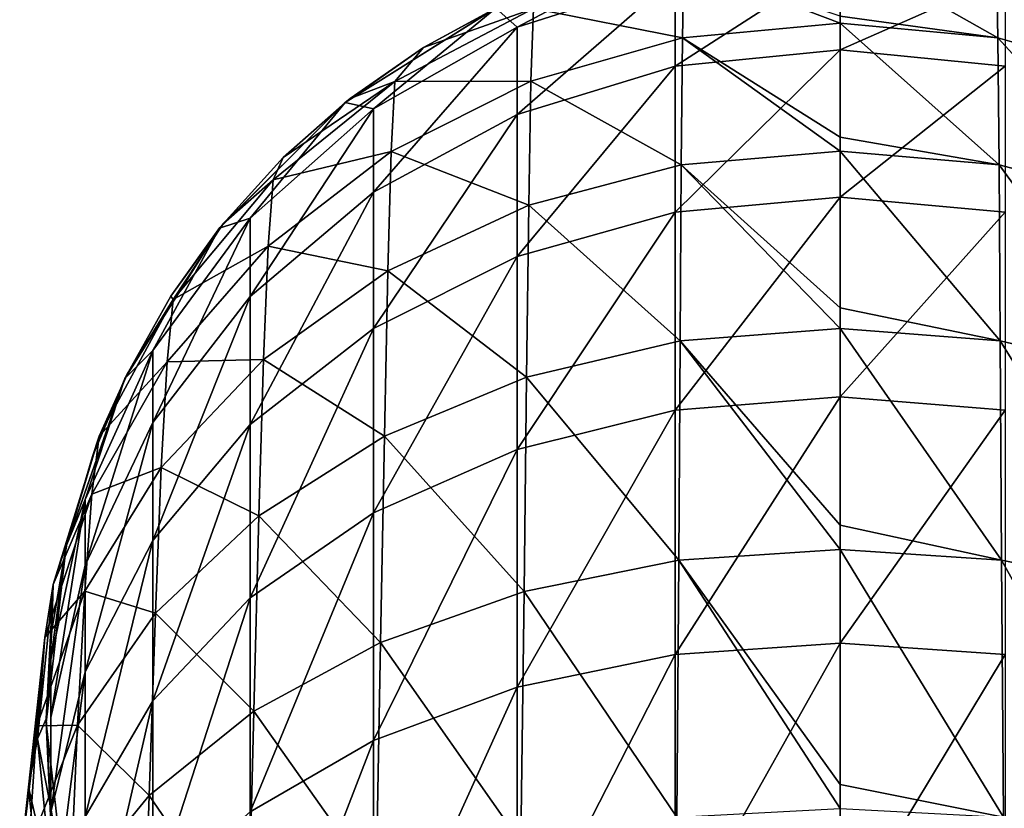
# Model space of a CAD drawing. Header units: millimetres. Extents: x -24 to 24, y -375 to 177.
# Tile 9 of 14: x -17 to 3, y 133 to 150. Entities that reach past the tile are written whole.
import ezdxf

# ---------------------------------------------------------------- set-up
doc = ezdxf.new("R2010")
doc.units = ezdxf.units.MM
doc.header["$LTSCALE"] = 101.851852
for name, color, linetype in [('21', 7, 'CONTINUOUS'), ('27', 7, 'CONTINUOUS'), ('28', 7, 'CONTINUOUS'), ('30', 7, 'CONTINUOUS'), ('37', 7, 'CONTINUOUS'), ('38', 7, 'CONTINUOUS'), ('39', 7, 'CONTINUOUS'), ('6', 7, 'CONTINUOUS'), ('8', 7, 'CONTINUOUS'), ('9', 7, 'CONTINUOUS')]:
    doc.layers.add(name, color=color, linetype=linetype)

msp = doc.modelspace()

# ---------------------------------------------------------------- linework, layer by layer
at = {"layer": '21', "color": 7, "linetype": 'CONTINUOUS', "true_color": 0xe0f2ff}
for points in [[(-10.288, 147.9, 65.85), (-7.159, 149.866, 65.85), (-10.288, 147.9, 47.75), (-10.288, 147.9, 65.85)], [(-10.288, 147.9, 47.75), (-7.159, 149.866, 65.85), (-7.159, 149.866, 47.75), (-10.288, 147.9, 47.75)], [(-12.9, 145.288, 65.85), (-10.288, 147.9, 65.85), (-12.9, 145.288, 47.75), (-12.9, 145.288, 65.85)], [(-12.9, 145.288, 47.75), (-10.288, 147.9, 65.85), (-10.288, 147.9, 47.75), (-12.9, 145.288, 47.75)], [(-14.866, 142.159, 65.85), (-12.9, 145.288, 65.85), (-14.866, 142.159, 47.75), (-14.866, 142.159, 65.85)], [(-14.866, 142.159, 47.75), (-12.9, 145.288, 65.85), (-12.9, 145.288, 47.75), (-14.866, 142.159, 47.75)], [(-16.086, 138.672, 65.85), (-14.866, 142.159, 65.85), (-16.086, 138.672, 47.75), (-16.086, 138.672, 65.85)], [(-16.086, 138.672, 47.75), (-14.866, 142.159, 65.85), (-14.866, 142.159, 47.75), (-16.086, 138.672, 47.75)], [(-16.5, 135, 65.85), (-16.086, 138.672, 65.85), (-16.5, 135, 47.75), (-16.5, 135, 65.85)], [(-16.5, 135, 47.75), (-16.086, 138.672, 65.85), (-16.086, 138.672, 47.75), (-16.5, 135, 47.75)], [(-16.086, 131.328, 65.85), (-16.5, 135, 65.85), (-16.086, 131.328, 47.75), (-16.086, 131.328, 65.85)], [(-16.086, 131.328, 47.75), (-16.5, 135, 65.85), (-16.5, 135, 47.75), (-16.086, 131.328, 47.75)]]:
    msp.add_3dface(points, dxfattribs=at)
at = {"layer": '27', "color": 7, "linetype": 'CONTINUOUS', "true_color": 0xe0f2ff}
for points in [[(-16.5, 135, 66.8), (-16.086, 131.328, 66.8), (-16.5, 135, 84.9), (-16.5, 135, 66.8)], [(-16.5, 135, 84.9), (-16.086, 131.328, 66.8), (-16.086, 131.328, 84.9), (-16.5, 135, 84.9)]]:
    msp.add_3dface(points, dxfattribs=at)
at = {"layer": '28', "color": 7, "linetype": 'CONTINUOUS', "true_color": 0xe0f2ff}
for points in [[(-7.159, 149.866, 66.8), (-10.288, 147.9, 66.8), (-7.159, 149.866, 84.9), (-7.159, 149.866, 66.8)], [(-7.159, 149.866, 84.9), (-10.288, 147.9, 66.8), (-10.288, 147.9, 84.9), (-7.159, 149.866, 84.9)], [(-10.288, 147.9, 66.8), (-12.9, 145.288, 66.8), (-10.288, 147.9, 84.9), (-10.288, 147.9, 66.8)], [(-10.288, 147.9, 84.9), (-12.9, 145.288, 66.8), (-12.9, 145.288, 84.9), (-10.288, 147.9, 84.9)], [(-12.9, 145.288, 66.8), (-14.866, 142.159, 66.8), (-12.9, 145.288, 84.9), (-12.9, 145.288, 66.8)], [(-12.9, 145.288, 84.9), (-14.866, 142.159, 66.8), (-14.866, 142.159, 84.9), (-12.9, 145.288, 84.9)], [(-14.866, 142.159, 66.8), (-16.086, 138.672, 66.8), (-14.866, 142.159, 84.9), (-14.866, 142.159, 66.8)], [(-14.866, 142.159, 84.9), (-16.086, 138.672, 66.8), (-16.086, 138.672, 84.9), (-14.866, 142.159, 84.9)], [(-16.5, 135, 66.8), (-16.5, 135, 84.9), (-16.086, 138.672, 84.9), (-16.5, 135, 66.8)], [(-16.086, 138.672, 66.8), (-16.5, 135, 66.8), (-16.086, 138.672, 84.9), (-16.086, 138.672, 66.8)]]:
    msp.add_3dface(points, dxfattribs=at)
at = {"layer": '30', "color": 7, "linetype": 'CONTINUOUS', "true_color": 0xe0f2ff}
for points in [[(-10.288, 147.9, 103.95), (-7.159, 149.866, 103.95), (-10.288, 147.9, 85.85), (-10.288, 147.9, 103.95)], [(-10.288, 147.9, 85.85), (-7.159, 149.866, 103.95), (-7.159, 149.866, 85.85), (-10.288, 147.9, 85.85)], [(-12.9, 145.288, 103.95), (-10.288, 147.9, 103.95), (-12.9, 145.288, 85.85), (-12.9, 145.288, 103.95)], [(-12.9, 145.288, 85.85), (-10.288, 147.9, 103.95), (-10.288, 147.9, 85.85), (-12.9, 145.288, 85.85)], [(-14.866, 142.159, 103.95), (-12.9, 145.288, 103.95), (-14.866, 142.159, 85.85), (-14.866, 142.159, 103.95)], [(-14.866, 142.159, 85.85), (-12.9, 145.288, 103.95), (-12.9, 145.288, 85.85), (-14.866, 142.159, 85.85)], [(-16.086, 138.672, 103.95), (-14.866, 142.159, 103.95), (-16.086, 138.672, 85.85), (-16.086, 138.672, 103.95)], [(-16.086, 138.672, 85.85), (-14.866, 142.159, 103.95), (-14.866, 142.159, 85.85), (-16.086, 138.672, 85.85)], [(-16.5, 135, 103.95), (-16.086, 138.672, 103.95), (-16.5, 135, 85.85), (-16.5, 135, 103.95)], [(-16.5, 135, 85.85), (-16.086, 138.672, 103.95), (-16.086, 138.672, 85.85), (-16.5, 135, 85.85)], [(-16.086, 131.328, 103.95), (-16.5, 135, 103.95), (-16.086, 131.328, 85.85), (-16.086, 131.328, 103.95)], [(-16.086, 131.328, 85.85), (-16.5, 135, 103.95), (-16.5, 135, 85.85), (-16.086, 131.328, 85.85)]]:
    msp.add_3dface(points, dxfattribs=at)
at = {"layer": '37', "color": 7, "linetype": 'CONTINUOUS', "true_color": 0xe0f2ff}
for points in [[(-3.251, 150.788, 117.736), (-6.376, 149.853, 117.581), (-3.278, 149.244, 124.396), (-3.251, 150.788, 117.736)], [(0, 149.549, 124.498), (-3.251, 150.788, 117.736), (-3.278, 149.244, 124.396), (0, 149.549, 124.498)], [(0, 149.699, 124.022), (-3.251, 150.788, 117.736), (0, 149.549, 124.498), (0, 149.699, 124.022)], [(-6.376, 149.853, 117.581), (-8.658, 149.046, 110.995), (-9.258, 148.336, 117.33), (-6.376, 149.853, 117.581)], [(-6.376, 149.853, 117.581), (-9.258, 148.336, 117.33), (-6.428, 148.344, 124.088), (-6.376, 149.853, 117.581)], [(-7.023, 149.931, 110.995), (-8.658, 149.046, 110.995), (-6.376, 149.853, 117.581), (-7.023, 149.931, 110.995)], [(-3.278, 149.244, 124.396), (-6.376, 149.853, 117.581), (-6.428, 148.344, 124.088), (-3.278, 149.244, 124.396)], [(0, 149.549, 124.498), (-3.278, 149.244, 124.396), (0, 147.18, 130.3), (0, 149.549, 124.498)], [(-3.278, 149.244, 124.396), (-6.428, 148.344, 124.088), (-3.302, 146.602, 130.726), (-3.278, 149.244, 124.396)], [(0, 146.887, 130.877), (-3.278, 149.244, 124.396), (-3.302, 146.602, 130.726), (0, 146.887, 130.877)], [(0, 147.18, 130.3), (-3.278, 149.244, 124.396), (0, 146.887, 130.877), (0, 147.18, 130.3)], [(-8.658, 149.046, 110.995), (-10.182, 147.984, 110.995), (-9.258, 148.336, 117.33), (-8.658, 149.046, 110.995)], [(-9.258, 148.336, 117.33), (-11.577, 146.757, 110.995), (-11.785, 146.293, 116.992), (-9.258, 148.336, 117.33)], [(-9.258, 148.336, 117.33), (-11.785, 146.293, 116.992), (-9.335, 146.881, 123.587), (-9.258, 148.336, 117.33)], [(-10.182, 147.984, 110.995), (-11.577, 146.757, 110.995), (-9.258, 148.336, 117.33), (-10.182, 147.984, 110.995)], [(-6.428, 148.344, 124.088), (-9.258, 148.336, 117.33), (-9.335, 146.881, 123.587), (-6.428, 148.344, 124.088)], [(-6.428, 148.344, 124.088), (-9.335, 146.881, 123.587), (-6.473, 145.763, 130.272), (-6.428, 148.344, 124.088)], [(-3.302, 146.602, 130.726), (-6.428, 148.344, 124.088), (-6.473, 145.763, 130.272), (-3.302, 146.602, 130.726)], [(-11.577, 146.757, 110.995), (-12.826, 145.38, 110.995), (-11.785, 146.293, 116.992), (-11.577, 146.757, 110.995)], [(-9.335, 146.881, 123.587), (-11.785, 146.293, 116.992), (-11.888, 144.91, 122.913), (-9.335, 146.881, 123.587)], [(-9.335, 146.881, 123.587), (-11.888, 144.91, 122.913), (-9.404, 144.398, 129.533), (-9.335, 146.881, 123.587)], [(-6.473, 145.763, 130.272), (-9.335, 146.881, 123.587), (-9.404, 144.398, 129.533), (-6.473, 145.763, 130.272)], [(0, 146.887, 130.877), (-3.302, 146.602, 130.726), (0, 143.629, 136.167), (0, 146.887, 130.877)], [(-3.302, 146.602, 130.726), (-6.473, 145.763, 130.272), (-3.328, 142.946, 136.55), (-3.302, 146.602, 130.726)], [(0, 143.203, 136.745), (-3.302, 146.602, 130.726), (-3.328, 142.946, 136.55), (0, 143.203, 136.745)], [(0, 143.629, 136.167), (-3.302, 146.602, 130.726), (0, 143.203, 136.745), (0, 143.629, 136.167)], [(-11.785, 146.293, 116.992), (-12.826, 145.38, 110.995), (-13.861, 143.803, 116.58), (-11.785, 146.293, 116.992)], [(-11.785, 146.293, 116.992), (-13.861, 143.803, 116.58), (-11.888, 144.91, 122.913), (-11.785, 146.293, 116.992)], [(-6.473, 145.763, 130.272), (-9.404, 144.398, 129.533), (-6.519, 142.191, 135.962), (-6.473, 145.763, 130.272)], [(-3.328, 142.946, 136.55), (-6.473, 145.763, 130.272), (-6.519, 142.191, 135.962), (-3.328, 142.946, 136.55)], [(-12.826, 145.38, 110.995), (-13.912, 143.872, 110.995), (-13.861, 143.803, 116.58), (-12.826, 145.38, 110.995)], [(-11.888, 144.91, 122.913), (-13.861, 143.803, 116.58), (-13.989, 142.506, 122.09), (-11.888, 144.91, 122.913)], [(-11.888, 144.91, 122.913), (-13.989, 142.506, 122.09), (-11.984, 142.558, 128.538), (-11.888, 144.91, 122.913)], [(-9.404, 144.398, 129.533), (-11.888, 144.91, 122.913), (-11.984, 142.558, 128.538), (-9.404, 144.398, 129.533)], [(-9.404, 144.398, 129.533), (-11.984, 142.558, 128.538), (-9.474, 140.963, 135.004), (-9.404, 144.398, 129.533)], [(-6.519, 142.191, 135.962), (-9.404, 144.398, 129.533), (-9.474, 140.963, 135.004), (-6.519, 142.191, 135.962)], [(-13.912, 143.872, 110.995), (-14.821, 142.252, 110.995), (-13.861, 143.803, 116.58), (-13.912, 143.872, 110.995)], [(-13.861, 143.803, 116.58), (-14.821, 142.252, 110.995), (-15.405, 140.961, 116.11), (-13.861, 143.803, 116.58)], [(-13.861, 143.803, 116.58), (-15.405, 140.961, 116.11), (-13.989, 142.506, 122.09), (-13.861, 143.803, 116.58)], [(0, 143.203, 136.745), (-3.328, 142.946, 136.55), (0, 139.109, 141.46), (0, 143.203, 136.745)], [(-3.328, 142.946, 136.55), (-6.519, 142.191, 135.962), (-3.356, 138.382, 141.717), (-3.328, 142.946, 136.55)], [(0, 138.604, 141.954), (-3.328, 142.946, 136.55), (-3.356, 138.382, 141.717), (0, 138.604, 141.954)], [(0, 139.109, 141.46), (-3.328, 142.946, 136.55), (0, 138.604, 141.954), (0, 139.109, 141.46)], [(-13.989, 142.506, 122.09), (-15.405, 140.961, 116.11), (-15.556, 139.758, 121.15), (-13.989, 142.506, 122.09)], [(-13.989, 142.506, 122.09), (-15.556, 139.758, 121.15), (-14.11, 140.31, 127.323), (-13.989, 142.506, 122.09)], [(-11.984, 142.558, 128.538), (-13.989, 142.506, 122.09), (-14.11, 140.31, 127.323), (-11.984, 142.558, 128.538)], [(-11.984, 142.558, 128.538), (-14.11, 140.31, 127.323), (-12.08, 139.305, 133.713), (-11.984, 142.558, 128.538)], [(-9.474, 140.963, 135.004), (-11.984, 142.558, 128.538), (-12.08, 139.305, 133.713), (-9.474, 140.963, 135.004)], [(-14.821, 142.252, 110.995), (-15.542, 140.54, 110.995), (-15.405, 140.961, 116.11), (-14.821, 142.252, 110.995)], [(-6.519, 142.191, 135.962), (-9.474, 140.963, 135.004), (-6.571, 137.732, 141.009), (-6.519, 142.191, 135.962)], [(-3.356, 138.382, 141.717), (-6.519, 142.191, 135.962), (-6.571, 137.732, 141.009), (-3.356, 138.382, 141.717)], [(-15.405, 140.961, 116.11), (-16.066, 138.76, 110.995), (-16.358, 137.876, 115.6), (-15.405, 140.961, 116.11)], [(-15.405, 140.961, 116.11), (-16.358, 137.876, 115.6), (-15.556, 139.758, 121.15), (-15.405, 140.961, 116.11)], [(-15.542, 140.54, 110.995), (-16.066, 138.76, 110.995), (-15.405, 140.961, 116.11), (-15.542, 140.54, 110.995)], [(-9.474, 140.963, 135.004), (-12.08, 139.305, 133.713), (-9.552, 136.673, 139.855), (-9.474, 140.963, 135.004)], [(-6.571, 137.732, 141.009), (-9.474, 140.963, 135.004), (-9.552, 136.673, 139.855), (-6.571, 137.732, 141.009)], [(-14.11, 140.31, 127.323), (-15.556, 139.758, 121.15), (-15.702, 137.737, 125.933), (-14.11, 140.31, 127.323)], [(-14.11, 140.31, 127.323), (-15.702, 137.737, 125.933), (-14.232, 137.277, 132.134), (-14.11, 140.31, 127.323)], [(-12.08, 139.305, 133.713), (-14.11, 140.31, 127.323), (-14.232, 137.277, 132.134), (-12.08, 139.305, 133.713)], [(-15.556, 139.758, 121.15), (-16.358, 137.876, 115.6), (-16.528, 136.772, 120.13), (-15.556, 139.758, 121.15)], [(-15.556, 139.758, 121.15), (-16.528, 136.772, 120.13), (-15.702, 137.737, 125.933), (-15.556, 139.758, 121.15)], [(-12.08, 139.305, 133.713), (-14.232, 137.277, 132.134), (-12.185, 135.243, 138.299), (-12.08, 139.305, 133.713)], [(-9.552, 136.673, 139.855), (-12.08, 139.305, 133.713), (-12.185, 135.243, 138.299), (-9.552, 136.673, 139.855)], [(-16.066, 138.76, 110.995), (-16.386, 136.933, 110.995), (-16.358, 137.876, 115.6), (-16.066, 138.76, 110.995)], [(0, 138.604, 141.954), (-3.356, 138.382, 141.717), (0, 133.717, 146.022), (0, 138.604, 141.954)], [(-3.356, 138.382, 141.717), (-6.571, 137.732, 141.009), (-3.392, 133.038, 146.101), (-3.356, 138.382, 141.717)], [(0, 133.216, 146.376), (-3.356, 138.382, 141.717), (-3.392, 133.038, 146.101), (0, 133.216, 146.376)], [(0, 133.717, 146.022), (-3.356, 138.382, 141.717), (0, 133.216, 146.376), (0, 133.717, 146.022)], [(-15.702, 137.737, 125.933), (-16.528, 136.772, 120.13), (-16.697, 134.936, 124.422), (-15.702, 137.737, 125.933)], [(-15.702, 137.737, 125.933), (-16.697, 134.936, 124.422), (-15.849, 134.953, 130.327), (-15.702, 137.737, 125.933)], [(-16.358, 137.876, 115.6), (-16.5, 135.081, 110.995), (-16.682, 134.666, 115.069), (-16.358, 137.876, 115.6)], [(-16.358, 137.876, 115.6), (-16.682, 134.666, 115.069), (-16.528, 136.772, 120.13), (-16.358, 137.876, 115.6)], [(-16.386, 136.933, 110.995), (-16.5, 135.081, 110.995), (-16.358, 137.876, 115.6), (-16.386, 136.933, 110.995)], [(-14.232, 137.277, 132.134), (-15.702, 137.737, 125.933), (-15.849, 134.953, 130.327), (-14.232, 137.277, 132.134)], [(-6.571, 137.732, 141.009), (-9.552, 136.673, 139.855), (-6.636, 132.509, 145.288), (-6.571, 137.732, 141.009)], [(-3.392, 133.038, 146.101), (-6.571, 137.732, 141.009), (-6.636, 132.509, 145.288), (-3.392, 133.038, 146.101)], [(-14.232, 137.277, 132.134), (-15.849, 134.953, 130.327), (-14.363, 133.49, 136.394), (-14.232, 137.277, 132.134)], [(-12.185, 135.243, 138.299), (-14.232, 137.277, 132.134), (-14.363, 133.49, 136.394), (-12.185, 135.243, 138.299)], [(-16.528, 136.772, 120.13), (-16.682, 134.666, 115.069), (-16.867, 133.661, 119.067), (-16.528, 136.772, 120.13)], [(-16.528, 136.772, 120.13), (-16.867, 133.661, 119.067), (-16.697, 134.936, 124.422), (-16.528, 136.772, 120.13)], [(-9.552, 136.673, 139.855), (-12.185, 135.243, 138.299), (-9.646, 131.646, 143.965), (-9.552, 136.673, 139.855)], [(-6.636, 132.509, 145.288), (-9.552, 136.673, 139.855), (-9.646, 131.646, 143.965), (-6.636, 132.509, 145.288)], [(-16.5, 135.081, 110.995), (-16.405, 133.227, 110.995), (-16.682, 134.666, 115.069), (-16.5, 135.081, 110.995)], [(-12.185, 135.243, 138.299), (-14.363, 133.49, 136.394), (-12.307, 130.481, 142.178), (-12.185, 135.243, 138.299)], [(-9.646, 131.646, 143.965), (-12.185, 135.243, 138.299), (-12.307, 130.481, 142.178), (-9.646, 131.646, 143.965)], [(-16.697, 134.936, 124.422), (-16.867, 133.661, 119.067), (-17.053, 132.013, 122.845), (-16.697, 134.936, 124.422)], [(-16.697, 134.936, 124.422), (-17.053, 132.013, 122.845), (-16.866, 132.417, 128.357), (-16.697, 134.936, 124.422)], [(-15.849, 134.953, 130.327), (-16.697, 134.936, 124.422), (-16.866, 132.417, 128.357), (-15.849, 134.953, 130.327)], [(-15.849, 134.953, 130.327), (-16.866, 132.417, 128.357), (-16.004, 131.48, 134.212), (-15.849, 134.953, 130.327)], [(-14.363, 133.49, 136.394), (-15.849, 134.953, 130.327), (-16.004, 131.48, 134.212), (-14.363, 133.49, 136.394)], [(-16.682, 134.666, 115.069), (-16.366, 131.454, 114.539), (-16.867, 133.661, 119.067), (-16.682, 134.666, 115.069)], [(-16.682, 134.666, 115.069), (-16.405, 133.227, 110.995), (-16.366, 131.454, 114.539), (-16.682, 134.666, 115.069)], [(-16.867, 133.661, 119.067), (-16.558, 130.544, 118.003), (-17.053, 132.013, 122.845), (-16.867, 133.661, 119.067)], [(-16.867, 133.661, 119.067), (-16.366, 131.454, 114.539), (-16.558, 130.544, 118.003), (-16.867, 133.661, 119.067)], [(-14.363, 133.49, 136.394), (-16.004, 131.48, 134.212), (-14.51, 129.052, 139.991), (-14.363, 133.49, 136.394)], [(-12.307, 130.481, 142.178), (-14.363, 133.49, 136.394), (-14.51, 129.052, 139.991), (-12.307, 130.481, 142.178)], [(-16.405, 133.227, 110.995), (-16.102, 131.396, 110.995), (-16.366, 131.454, 114.539), (-16.405, 133.227, 110.995)]]:
    msp.add_3dface(points, dxfattribs=at)
at = {"layer": '38', "color": 7, "linetype": 'CONTINUOUS', "true_color": 0xe0f2ff}
for points in [[(0, 151.103, 117.786), (0, 149.699, 124.022), (3.278, 149.244, 124.396), (0, 151.103, 117.786)], [(3.251, 150.788, 117.736), (0, 151.103, 117.786), (3.278, 149.244, 124.396), (3.251, 150.788, 117.736)], [(6.376, 149.853, 117.581), (3.251, 150.788, 117.736), (6.428, 148.344, 124.088), (6.376, 149.853, 117.581)], [(6.428, 148.344, 124.088), (3.251, 150.788, 117.736), (3.278, 149.244, 124.396), (6.428, 148.344, 124.088)], [(0, 149.699, 124.022), (0, 149.549, 124.498), (3.278, 149.244, 124.396), (0, 149.699, 124.022)], [(0, 149.549, 124.498), (0, 147.18, 130.3), (3.302, 146.602, 130.726), (0, 149.549, 124.498)], [(3.278, 149.244, 124.396), (0, 149.549, 124.498), (3.302, 146.602, 130.726), (3.278, 149.244, 124.396)], [(6.428, 148.344, 124.088), (3.278, 149.244, 124.396), (6.473, 145.763, 130.272), (6.428, 148.344, 124.088)], [(6.473, 145.763, 130.272), (3.278, 149.244, 124.396), (3.302, 146.602, 130.726), (6.473, 145.763, 130.272)], [(0, 147.18, 130.3), (0, 146.887, 130.877), (3.302, 146.602, 130.726), (0, 147.18, 130.3)], [(0, 146.887, 130.877), (0, 143.629, 136.167), (3.328, 142.946, 136.55), (0, 146.887, 130.877)], [(3.302, 146.602, 130.726), (0, 146.887, 130.877), (3.328, 142.946, 136.55), (3.302, 146.602, 130.726)], [(6.473, 145.763, 130.272), (3.302, 146.602, 130.726), (6.519, 142.191, 135.962), (6.473, 145.763, 130.272)], [(6.519, 142.191, 135.962), (3.302, 146.602, 130.726), (3.328, 142.946, 136.55), (6.519, 142.191, 135.962)], [(0, 143.629, 136.167), (0, 143.203, 136.745), (3.328, 142.946, 136.55), (0, 143.629, 136.167)], [(0, 143.203, 136.745), (0, 139.109, 141.46), (3.356, 138.382, 141.717), (0, 143.203, 136.745)], [(3.328, 142.946, 136.55), (0, 143.203, 136.745), (3.356, 138.382, 141.717), (3.328, 142.946, 136.55)], [(6.519, 142.191, 135.962), (3.328, 142.946, 136.55), (6.571, 137.732, 141.009), (6.519, 142.191, 135.962)], [(6.571, 137.732, 141.009), (3.328, 142.946, 136.55), (3.356, 138.382, 141.717), (6.571, 137.732, 141.009)], [(0, 139.109, 141.46), (0, 138.604, 141.954), (3.356, 138.382, 141.717), (0, 139.109, 141.46)], [(0, 138.604, 141.954), (0, 133.717, 146.022), (3.392, 133.038, 146.101), (0, 138.604, 141.954)], [(3.356, 138.382, 141.717), (0, 138.604, 141.954), (3.392, 133.038, 146.101), (3.356, 138.382, 141.717)], [(6.571, 137.732, 141.009), (3.356, 138.382, 141.717), (6.636, 132.509, 145.288), (6.571, 137.732, 141.009)], [(6.636, 132.509, 145.288), (3.356, 138.382, 141.717), (3.392, 133.038, 146.101), (6.636, 132.509, 145.288)], [(0, 133.717, 146.022), (0, 133.216, 146.376), (3.392, 133.038, 146.101), (0, 133.717, 146.022)]]:
    msp.add_3dface(points, dxfattribs=at)
at = {"layer": '39', "color": 7, "linetype": 'CONTINUOUS', "true_color": 0xe0f2ff}
for points in [[(-10.289, 147.899, 104.9), (-8.658, 149.046, 110.995), (-7.173, 149.859, 104.9), (-10.289, 147.899, 104.9)], [(-8.658, 149.046, 110.995), (-7.023, 149.931, 110.995), (-7.173, 149.859, 104.9), (-8.658, 149.046, 110.995)], [(-10.182, 147.984, 110.995), (-8.658, 149.046, 110.995), (-10.289, 147.899, 104.9), (-10.182, 147.984, 110.995)], [(-11.577, 146.757, 110.995), (-10.182, 147.984, 110.995), (-10.289, 147.899, 104.9), (-11.577, 146.757, 110.995)], [(-12.892, 145.298, 104.9), (-11.577, 146.757, 110.995), (-10.289, 147.899, 104.9), (-12.892, 145.298, 104.9)], [(-12.826, 145.38, 110.995), (-11.577, 146.757, 110.995), (-12.892, 145.298, 104.9), (-12.826, 145.38, 110.995)], [(-13.912, 143.872, 110.995), (-12.826, 145.38, 110.995), (-12.892, 145.298, 104.9), (-13.912, 143.872, 110.995)], [(-14.859, 142.173, 104.9), (-13.912, 143.872, 110.995), (-12.892, 145.298, 104.9), (-14.859, 142.173, 104.9)], [(-14.821, 142.252, 110.995), (-13.912, 143.872, 110.995), (-14.859, 142.173, 104.9), (-14.821, 142.252, 110.995)], [(-15.542, 140.54, 110.995), (-14.821, 142.252, 110.995), (-14.859, 142.173, 104.9), (-15.542, 140.54, 110.995)], [(-16.085, 138.677, 104.9), (-15.542, 140.54, 110.995), (-14.859, 142.173, 104.9), (-16.085, 138.677, 104.9)], [(-16.066, 138.76, 110.995), (-15.542, 140.54, 110.995), (-16.085, 138.677, 104.9), (-16.066, 138.76, 110.995)], [(-16.386, 136.933, 110.995), (-16.066, 138.76, 110.995), (-16.085, 138.677, 104.9), (-16.386, 136.933, 110.995)], [(-16.5, 134.999, 104.9), (-16.386, 136.933, 110.995), (-16.085, 138.677, 104.9), (-16.5, 134.999, 104.9)], [(-16.5, 135.081, 110.995), (-16.386, 136.933, 110.995), (-16.5, 134.999, 104.9), (-16.5, 135.081, 110.995)], [(-16.405, 133.227, 110.995), (-16.5, 135.081, 110.995), (-16.5, 134.999, 104.9), (-16.405, 133.227, 110.995)], [(-16.085, 131.321, 104.9), (-16.405, 133.227, 110.995), (-16.5, 134.999, 104.9), (-16.085, 131.321, 104.9)], [(-16.102, 131.396, 110.995), (-16.405, 133.227, 110.995), (-16.085, 131.321, 104.9), (-16.102, 131.396, 110.995)]]:
    msp.add_3dface(points, dxfattribs=at)
at = {"layer": '6', "color": 7, "linetype": 'CONTINUOUS', "true_color": 0xe0f2ff}
for points in [[(-10.287, 147.9, 25), (-10.286, 147.901, 47), (-7.159, 149.866, 25), (-10.287, 147.9, 25)], [(-10.286, 147.901, 47), (-7.156, 149.868, 47), (-7.159, 149.866, 25), (-10.286, 147.901, 47)], [(-12.9, 145.288, 47), (-10.286, 147.901, 47), (-10.287, 147.9, 25), (-12.9, 145.288, 47)], [(-12.9, 145.287, 25), (-12.9, 145.288, 47), (-10.287, 147.9, 25), (-12.9, 145.287, 25)], [(-14.866, 142.159, 25), (-14.865, 142.161, 47), (-12.9, 145.287, 25), (-14.866, 142.159, 25)], [(-14.865, 142.161, 47), (-12.9, 145.288, 47), (-12.9, 145.287, 25), (-14.865, 142.161, 47)], [(-16.086, 138.673, 47), (-14.865, 142.161, 47), (-14.866, 142.159, 25), (-16.086, 138.673, 47)], [(-16.086, 138.672, 25), (-16.086, 138.673, 47), (-14.866, 142.159, 25), (-16.086, 138.672, 25)], [(-16.5, 135, 47), (-16.086, 138.673, 47), (-16.5, 135, 25), (-16.5, 135, 47)], [(-16.5, 135, 25), (-16.086, 138.673, 47), (-16.086, 138.672, 25), (-16.5, 135, 25)], [(-16.086, 131.327, 47), (-16.5, 135, 47), (-16.086, 131.328, 25), (-16.086, 131.327, 47)], [(-16.086, 131.328, 25), (-16.5, 135, 47), (-16.5, 135, 25), (-16.086, 131.328, 25)]]:
    msp.add_3dface(points, dxfattribs=at)
at = {"layer": '8', "color": 7, "linetype": 'CONTINUOUS', "true_color": 0xe0f2ff}
for points in [[(-7.159, 149.866, 25), (-3.672, 151.086, 25), (-6.711, 149.465, 18.041), (-7.159, 149.866, 25)], [(-6.711, 149.465, 18.041), (-3.672, 151.086, 25), (-3.431, 150.514, 17.856), (-6.711, 149.465, 18.041)], [(-3.431, 150.514, 17.856), (0, 150.869, 17.794), (-3.431, 148.656, 10.923), (-3.431, 150.514, 17.856)], [(0, 150.869, 17.794), (0, 148.995, 10.8), (-3.431, 148.656, 10.923), (0, 150.869, 17.794)], [(-6.711, 149.465, 18.041), (-3.431, 150.514, 17.856), (-6.711, 147.654, 11.288), (-6.711, 149.465, 18.041)], [(-3.431, 150.514, 17.856), (-3.431, 148.656, 10.923), (-6.711, 147.654, 11.288), (-3.431, 150.514, 17.856)], [(-10.287, 147.9, 25), (-7.159, 149.866, 25), (-9.698, 147.766, 18.341), (-10.287, 147.9, 25)], [(-9.698, 147.766, 18.341), (-7.159, 149.866, 25), (-6.711, 149.465, 18.041), (-9.698, 147.766, 18.341)], [(-9.698, 147.766, 18.341), (-6.711, 149.465, 18.041), (-9.698, 146.034, 11.878), (-9.698, 147.766, 18.341)], [(-6.711, 149.465, 18.041), (-6.711, 147.654, 11.288), (-9.698, 146.034, 11.878), (-6.711, 149.465, 18.041)], [(0, 145.933, 4.238), (-3.431, 145.621, 4.419), (0, 148.995, 10.8), (0, 145.933, 4.238)], [(0, 148.995, 10.8), (-3.431, 145.621, 4.419), (-3.431, 148.656, 10.923), (0, 148.995, 10.8)], [(-3.431, 145.621, 4.419), (-6.711, 144.698, 4.952), (-3.431, 148.656, 10.923), (-3.431, 145.621, 4.419)], [(-3.431, 148.656, 10.923), (-6.711, 144.698, 4.952), (-6.711, 147.654, 11.288), (-3.431, 148.656, 10.923)], [(-12.9, 145.287, 25), (-10.287, 147.9, 25), (-12.262, 145.493, 18.742), (-12.9, 145.287, 25)], [(-12.262, 145.493, 18.742), (-10.287, 147.9, 25), (-9.698, 147.766, 18.341), (-12.262, 145.493, 18.742)], [(-12.262, 145.493, 18.742), (-9.698, 147.766, 18.341), (-12.262, 143.865, 12.668), (-12.262, 145.493, 18.742)], [(-9.698, 147.766, 18.341), (-9.698, 146.034, 11.878), (-12.262, 143.865, 12.668), (-9.698, 147.766, 18.341)], [(-6.711, 144.698, 4.952), (-9.698, 143.204, 5.815), (-6.711, 147.654, 11.288), (-6.711, 144.698, 4.952)], [(-6.711, 147.654, 11.288), (-9.698, 143.204, 5.815), (-9.698, 146.034, 11.878), (-6.711, 147.654, 11.288)], [(-9.698, 143.204, 5.815), (-12.262, 141.206, 6.969), (-9.698, 146.034, 11.878), (-9.698, 143.204, 5.815)], [(-9.698, 146.034, 11.878), (-12.262, 141.206, 6.969), (-12.262, 143.865, 12.668), (-9.698, 146.034, 11.878)], [(0, 141.777, -1.691), (-3.431, 141.501, -1.46), (0, 145.933, 4.238), (0, 141.777, -1.691)], [(0, 145.933, 4.238), (-3.431, 141.501, -1.46), (-3.431, 145.621, 4.419), (0, 145.933, 4.238)], [(-3.431, 141.501, -1.46), (-6.711, 140.685, -0.774), (-3.431, 145.621, 4.419), (-3.431, 141.501, -1.46)], [(-3.431, 145.621, 4.419), (-6.711, 140.685, -0.774), (-6.711, 144.698, 4.952), (-3.431, 145.621, 4.419)], [(-14.289, 142.745, 19.226), (-12.9, 145.287, 25), (-12.262, 145.493, 18.742), (-14.289, 142.745, 19.226)], [(-14.289, 142.745, 19.226), (-12.262, 145.493, 18.742), (-14.289, 141.243, 13.623), (-14.289, 142.745, 19.226)], [(-12.262, 145.493, 18.742), (-12.262, 143.865, 12.668), (-14.289, 141.243, 13.623), (-12.262, 145.493, 18.742)], [(-14.866, 142.159, 25), (-12.9, 145.287, 25), (-14.289, 142.745, 19.226), (-14.866, 142.159, 25)], [(-6.711, 140.685, -0.774), (-9.698, 139.364, 0.335), (-6.711, 144.698, 4.952), (-6.711, 140.685, -0.774)], [(-6.711, 144.698, 4.952), (-9.698, 139.364, 0.335), (-9.698, 143.204, 5.815), (-6.711, 144.698, 4.952)], [(-12.262, 141.206, 6.969), (-14.289, 138.79, 8.365), (-12.262, 143.865, 12.668), (-12.262, 141.206, 6.969)], [(-12.262, 143.865, 12.668), (-14.289, 138.79, 8.365), (-14.289, 141.243, 13.623), (-12.262, 143.865, 12.668)], [(-9.698, 139.364, 0.335), (-12.262, 137.597, 1.82), (-9.698, 143.204, 5.815), (-9.698, 139.364, 0.335)], [(-9.698, 143.204, 5.815), (-12.262, 137.597, 1.82), (-12.262, 141.206, 6.969), (-9.698, 143.204, 5.815)], [(-15.692, 139.641, 19.773), (-14.866, 142.159, 25), (-14.289, 142.745, 19.226), (-15.692, 139.641, 19.773)], [(-15.692, 139.641, 19.773), (-14.289, 142.745, 19.226), (-15.692, 138.282, 14.701), (-15.692, 139.641, 19.773)], [(-14.289, 142.745, 19.226), (-14.289, 141.243, 13.623), (-15.692, 138.282, 14.701), (-14.289, 142.745, 19.226)], [(-16.086, 138.672, 25), (-14.866, 142.159, 25), (-15.692, 139.641, 19.773), (-16.086, 138.672, 25)], [(0, 136.654, -6.809), (-3.431, 136.423, -6.532), (0, 141.777, -1.691), (0, 136.654, -6.809)], [(0, 141.777, -1.691), (-3.431, 136.423, -6.532), (-3.431, 141.501, -1.46), (0, 141.777, -1.691)], [(-3.431, 136.423, -6.532), (-6.711, 135.738, -5.715), (-3.431, 141.501, -1.46), (-3.431, 136.423, -6.532)], [(-3.431, 141.501, -1.46), (-6.711, 135.738, -5.715), (-6.711, 140.685, -0.774), (-3.431, 141.501, -1.46)], [(-14.289, 138.79, 8.365), (-15.692, 136.061, 9.942), (-14.289, 141.243, 13.623), (-14.289, 138.79, 8.365)], [(-14.289, 141.243, 13.623), (-15.692, 136.061, 9.942), (-15.692, 138.282, 14.701), (-14.289, 141.243, 13.623)], [(-12.262, 137.597, 1.82), (-14.289, 135.46, 3.615), (-12.262, 141.206, 6.969), (-12.262, 137.597, 1.82)], [(-12.262, 141.206, 6.969), (-14.289, 135.46, 3.615), (-14.289, 138.79, 8.365), (-12.262, 141.206, 6.969)], [(-6.711, 135.738, -5.715), (-9.698, 134.63, -4.393), (-6.711, 140.685, -0.774), (-6.711, 135.738, -5.715)], [(-6.711, 140.685, -0.774), (-9.698, 134.63, -4.393), (-9.698, 139.364, 0.335), (-6.711, 140.685, -0.774)], [(-16.409, 136.319, 20.359), (-16.086, 138.672, 25), (-15.692, 139.641, 19.773), (-16.409, 136.319, 20.359)], [(-16.409, 136.319, 20.359), (-15.692, 139.641, 19.773), (-16.409, 135.111, 15.855), (-16.409, 136.319, 20.359)], [(-15.692, 139.641, 19.773), (-15.692, 138.282, 14.701), (-16.409, 135.111, 15.855), (-15.692, 139.641, 19.773)], [(-9.698, 134.63, -4.393), (-12.262, 133.148, -2.624), (-9.698, 139.364, 0.335), (-9.698, 134.63, -4.393)], [(-9.698, 139.364, 0.335), (-12.262, 133.148, -2.624), (-12.262, 137.597, 1.82), (-9.698, 139.364, 0.335)], [(-14.289, 135.46, 3.615), (-15.692, 133.047, 5.641), (-14.289, 138.79, 8.365), (-14.289, 135.46, 3.615)], [(-14.289, 138.79, 8.365), (-15.692, 133.047, 5.641), (-15.692, 136.061, 9.942), (-14.289, 138.79, 8.365)], [(-16.5, 135, 25), (-16.086, 138.672, 25), (-16.409, 136.319, 20.359), (-16.5, 135, 25)], [(-15.692, 136.061, 9.942), (-16.409, 133.14, 11.63), (-15.692, 138.282, 14.701), (-15.692, 136.061, 9.942)], [(-15.692, 138.282, 14.701), (-16.409, 133.14, 11.63), (-16.409, 135.111, 15.855), (-15.692, 138.282, 14.701)], [(-12.262, 133.148, -2.624), (-14.289, 131.355, -0.485), (-12.262, 137.597, 1.82), (-12.262, 133.148, -2.624)], [(-12.262, 137.597, 1.82), (-14.289, 131.355, -0.485), (-14.289, 135.46, 3.615), (-12.262, 137.597, 1.82)], [(0, 130.72, -10.957), (-3.431, 130.54, -10.645), (0, 136.654, -6.809), (0, 130.72, -10.957)], [(0, 136.654, -6.809), (-3.431, 130.54, -10.645), (-3.431, 136.423, -6.532), (0, 136.654, -6.809)], [(-16.409, 132.922, 20.958), (-16.5, 135, 25), (-16.409, 136.319, 20.359), (-16.409, 132.922, 20.958)], [(-16.409, 132.922, 20.958), (-16.409, 136.319, 20.359), (-16.409, 131.87, 17.036), (-16.409, 132.922, 20.958)], [(-16.409, 136.319, 20.359), (-16.409, 135.111, 15.855), (-16.409, 131.87, 17.036), (-16.409, 136.319, 20.359)], [(-3.431, 130.54, -10.645), (-6.711, 130.007, -9.721), (-3.431, 136.423, -6.532), (-3.431, 130.54, -10.645)], [(-3.431, 136.423, -6.532), (-6.711, 130.007, -9.721), (-6.711, 135.738, -5.715), (-3.431, 136.423, -6.532)], [(-15.692, 133.047, 5.641), (-16.409, 130.464, 7.811), (-15.692, 136.061, 9.942), (-15.692, 133.047, 5.641)], [(-15.692, 136.061, 9.942), (-16.409, 130.464, 7.811), (-16.409, 133.14, 11.63), (-15.692, 136.061, 9.942)], [(-6.711, 130.007, -9.721), (-9.698, 129.146, -8.227), (-6.711, 135.738, -5.715), (-6.711, 130.007, -9.721)], [(-6.711, 135.738, -5.715), (-9.698, 129.146, -8.227), (-9.698, 134.63, -4.393), (-6.711, 135.738, -5.715)], [(-14.289, 131.355, -0.485), (-15.692, 129.332, 1.93), (-14.289, 135.46, 3.615), (-14.289, 131.355, -0.485)], [(-14.289, 135.46, 3.615), (-15.692, 129.332, 1.93), (-15.692, 133.047, 5.641), (-14.289, 135.46, 3.615)], [(-16.409, 133.14, 11.63), (-16.409, 130.153, 13.356), (-16.409, 135.111, 15.855), (-16.409, 133.14, 11.63)], [(-16.409, 135.111, 15.855), (-16.409, 130.153, 13.356), (-16.409, 131.87, 17.036), (-16.409, 135.111, 15.855)], [(-16.086, 131.328, 25), (-16.5, 135, 25), (-16.409, 132.922, 20.958), (-16.086, 131.328, 25)], [(-9.698, 129.146, -8.227), (-12.262, 127.994, -6.227), (-9.698, 134.63, -4.393), (-9.698, 129.146, -8.227)], [(-9.698, 134.63, -4.393), (-12.262, 127.994, -6.227), (-12.262, 133.148, -2.624), (-9.698, 134.63, -4.393)]]:
    msp.add_3dface(points, dxfattribs=at)
at = {"layer": '9', "color": 7, "linetype": 'CONTINUOUS', "true_color": 0xe0f2ff}
for points in [[(0, 148.995, 10.8), (0, 150.869, 17.794), (3.43, 150.514, 17.856), (0, 148.995, 10.8)], [(0, 148.995, 10.8), (3.43, 150.514, 17.856), (3.43, 148.656, 10.923), (0, 148.995, 10.8)], [(0, 145.933, 4.238), (0, 148.995, 10.8), (3.43, 148.656, 10.923), (0, 145.933, 4.238)], [(3.43, 145.621, 4.419), (0, 145.933, 4.238), (3.43, 148.656, 10.923), (3.43, 145.621, 4.419)], [(0, 141.777, -1.691), (0, 145.933, 4.238), (3.43, 145.621, 4.419), (0, 141.777, -1.691)], [(3.43, 141.501, -1.46), (0, 141.777, -1.691), (3.43, 145.621, 4.419), (3.43, 141.501, -1.46)], [(0, 136.654, -6.809), (0, 141.777, -1.691), (3.43, 141.501, -1.46), (0, 136.654, -6.809)], [(3.43, 136.423, -6.532), (0, 136.654, -6.809), (3.43, 141.501, -1.46), (3.43, 136.423, -6.532)], [(0, 130.72, -10.957), (0, 136.654, -6.809), (3.43, 136.423, -6.532), (0, 130.72, -10.957)], [(3.43, 130.54, -10.645), (0, 130.72, -10.957), (3.43, 136.423, -6.532), (3.43, 130.54, -10.645)]]:
    msp.add_3dface(points, dxfattribs=at)

doc.saveas('drawing.dxf')
